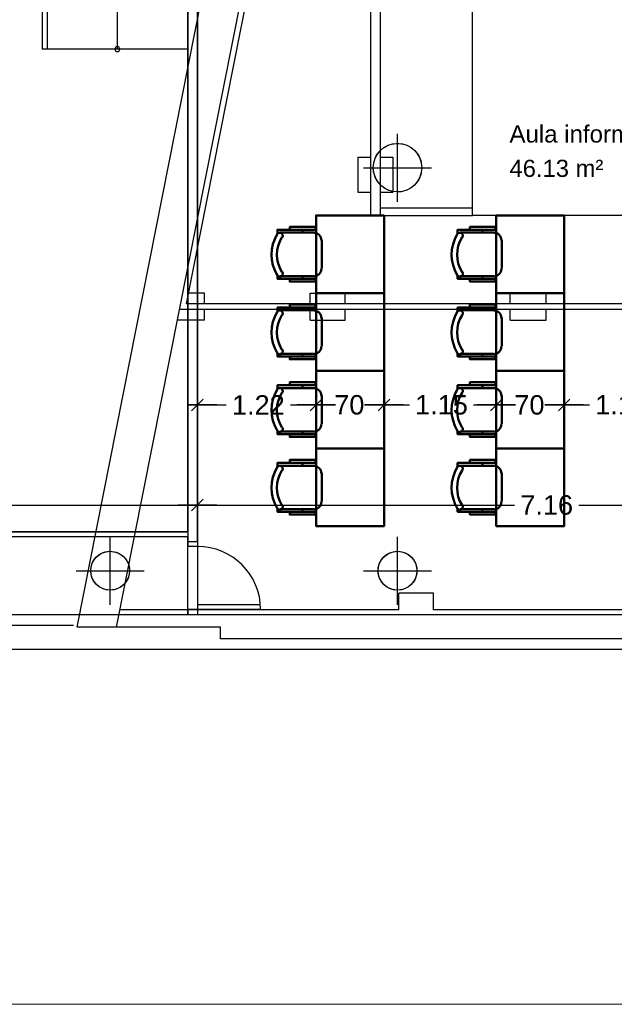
# Model space of a CAD drawing. Header units: metres. Extents: x -1 to 436, y -6 to 57.
# Tile 5 of 33: x 397 to 403, y 9 to 19. Entities that reach past the tile are written whole.
import ezdxf

# ---------------------------------------------------------------- set-up
doc = ezdxf.new("R2010")
doc.units = ezdxf.units.M
doc.header["$PDMODE"] = 65
doc.linetypes.add('CONTINUA', pattern=[0])
for name, color, linetype, lineweight in [('PB COTES', 7, 'CONTINUA', 25), ('PB ESCALES 2D', 7, 'CONTINUA', 25), ('PB LOCALS', 7, 'CONTINUA', 25), ('PB MOBLES', 7, 'CONTINUA', 25), ('PB MURS++', 7, 'CONTINUA', 25), ('PB TEXT', 7, 'CONTINUA', 25), ('PC MURS ACTUAL', 7, 'CONTINUA', 25)]:
    doc.layers.add(name, color=color, linetype=linetype, lineweight=lineweight)
doc.styles.add('ARIAL', font='arial.ttf')
doc.dimstyles.new('DIMSTYLE_4', dxfattribs={"dimtxt": 0.2, "dimasz": 0.2, "dimexe": 0, "dimexo": 1e-06, "dimgap": 0.1, "dimtad": 0, "dimdec": 0, "dimlfac": 100, "dimrnd": 1, "dimzin": 4, "dimdsep": 46, "dimtxsty": 'ARIAL', "dimblk1": 'ALL_ML_STRICH', "dimblk2": 'ALL_ML_STRICH', "dimsah": 1, "dimcen": 0, "dimse1": 1, "dimse2": 1, "dimclrd": 2, "dimclre": 2, "dimclrt": 2, "dimadec": 0, "dimazin": 0, "dimtfac": 1, "dimtdec": 0, "dimtix": 1, "dimtmove": 2, "dimatfit": 3, "dimfxl": 0, "dimtzin": 0, "dimlwd": 0, "dimlwe": 35, "dimarcsym": 0})
doc.dimstyles.new('DIMSTYLE_5', dxfattribs={"dimtxt": 0.2, "dimasz": 0.2, "dimexe": 0, "dimexo": 1e-06, "dimgap": 0.1, "dimtad": 0, "dimrnd": 0.01, "dimzin": 4, "dimdsep": 46, "dimtxsty": 'ARIAL', "dimblk1": 'ALL_ML_STRICH', "dimblk2": 'ALL_ML_STRICH', "dimsah": 1, "dimcen": 0, "dimse1": 1, "dimse2": 1, "dimclrd": 2, "dimclre": 2, "dimclrt": 2, "dimadec": 0, "dimazin": 0, "dimtfac": 1, "dimtdec": 0, "dimtix": 1, "dimtmove": 2, "dimatfit": 3, "dimfxl": 0, "dimtzin": 0, "dimlwd": 0, "dimlwe": 35, "dimarcsym": 0})

# ---------------------------------------------------------------- blocks, each defined once
blk = doc.blocks.new('OBJETO_COMPLEJO_2')
at = {"layer": 'PB MOBLES', "color": 202, "linetype": 'CONTINUA', "lineweight": 50, "transparency": 33554687}
for p, q in [((400.008, 17.161), (400.008, 17.132)), ((399.776, 17.132), (400.127, 17.132)), ((400.207, 17.055), (400.207, 16.763)), ((400.127, 16.683), (399.776, 16.683)), ((400.008, 16.658), (400.008, 16.683))]:
    blk.add_line(p, q, dxfattribs=at)
blk.add_lwpolyline([(400.848, 17.31), (400.848, 16.51), (400.148, 16.51), (400.148, 17.31), (400.848, 17.31)], close=True, dxfattribs=at)
for points in [[(399.877, 17.161), (399.877, 17.191), (400.14, 17.191), (400.14, 17.161), (399.75, 17.161), (399.75, 17.119)], [(399.799, 17.082), (399.802, 17.088), (399.804, 17.094), (399.804, 17.1), (399.803, 17.106), (399.801, 17.112), (399.799, 17.117), (399.795, 17.122), (399.79, 17.126), (399.784, 17.129), (399.778, 17.131), (399.772, 17.131), (399.766, 17.13), (399.76, 17.129), (399.755, 17.126), (399.75, 17.122), (399.746, 17.117)], [(400.202, 17.053), (400.2, 17.069), (400.196, 17.083), (400.189, 17.097), (400.179, 17.108), (400.167, 17.118), (400.154, 17.125), (400.139, 17.129), (400.124, 17.131)], [(400.124, 16.682), (400.139, 16.684), (400.154, 16.688), (400.167, 16.696), (400.179, 16.705), (400.189, 16.717), (400.196, 16.73), (400.2, 16.745), (400.202, 16.761)], [(399.746, 16.692), (399.75, 16.687), (399.755, 16.683), (399.76, 16.68), (399.766, 16.679), (399.772, 16.678), (399.778, 16.679), (399.784, 16.68), (399.79, 16.683), (399.795, 16.687), (399.799, 16.692), (399.801, 16.697), (399.803, 16.703), (399.804, 16.709), (399.804, 16.715), (399.802, 16.721), (399.799, 16.727)], [(399.877, 16.658), (399.877, 16.628), (400.14, 16.628), (400.14, 16.658), (399.75, 16.658), (399.75, 16.696)]]:
    blk.add_lwpolyline(points, dxfattribs=at)
for centre, radius, start, end in [((400.106, 16.905), 0.417, 149.5738, 210.4458), ((400.085, 16.905), 0.34, 148.2581, 211.7649)]:
    blk.add_arc(centre, radius, start, end, dxfattribs=at)
blk = doc.blocks.new('OBJETO_COMPLEJO_3')
at = {"layer": 'PB MOBLES', "color": 202, "linetype": 'CONTINUA', "lineweight": 50, "transparency": 33554687}
for p, q in [((399.776, 16.332), (400.127, 16.332)), ((400.008, 16.361), (400.008, 16.332)), ((400.207, 16.255), (400.207, 15.963)), ((400.127, 15.883), (399.776, 15.883)), ((400.008, 15.858), (400.008, 15.883))]:
    blk.add_line(p, q, dxfattribs=at)
blk.add_lwpolyline([(400.848, 16.51), (400.848, 15.71), (400.148, 15.71), (400.148, 16.51), (400.848, 16.51)], close=True, dxfattribs=at)
for points in [[(399.799, 16.282), (399.802, 16.288), (399.804, 16.294), (399.804, 16.3), (399.803, 16.306), (399.801, 16.312), (399.799, 16.317), (399.795, 16.322), (399.79, 16.326), (399.784, 16.329), (399.778, 16.331), (399.772, 16.331), (399.766, 16.33), (399.76, 16.329), (399.755, 16.326), (399.75, 16.322), (399.746, 16.317)], [(399.877, 16.361), (399.877, 16.391), (400.14, 16.391), (400.14, 16.361), (399.75, 16.361), (399.75, 16.319)], [(400.202, 16.253), (400.2, 16.269), (400.196, 16.283), (400.189, 16.297), (400.179, 16.308), (400.167, 16.318), (400.154, 16.325), (400.139, 16.329), (400.124, 16.331)], [(399.746, 15.892), (399.75, 15.887), (399.755, 15.883), (399.76, 15.88), (399.766, 15.879), (399.772, 15.878), (399.778, 15.879), (399.784, 15.88), (399.79, 15.883), (399.795, 15.887), (399.799, 15.892), (399.801, 15.897), (399.803, 15.903), (399.804, 15.909), (399.804, 15.915), (399.802, 15.921), (399.799, 15.927)], [(400.124, 15.882), (400.139, 15.884), (400.154, 15.888), (400.167, 15.896), (400.179, 15.905), (400.189, 15.917), (400.196, 15.93), (400.2, 15.945), (400.202, 15.961)], [(399.877, 15.858), (399.877, 15.828), (400.14, 15.828), (400.14, 15.858), (399.75, 15.858), (399.75, 15.896)]]:
    blk.add_lwpolyline(points, dxfattribs=at)
for centre, radius, start, end in [((400.106, 16.105), 0.417, 149.5738, 210.4458), ((400.085, 16.105), 0.34, 148.2581, 211.7649)]:
    blk.add_arc(centre, radius, start, end, dxfattribs=at)
blk = doc.blocks.new('OBJETO_COMPLEJO_4')
at = {"layer": 'PB MOBLES', "color": 202, "linetype": 'CONTINUA', "lineweight": 50, "transparency": 33554687}
for p, q in [((399.776, 15.532), (400.127, 15.532)), ((400.008, 15.561), (400.008, 15.532)), ((400.207, 15.455), (400.207, 15.163)), ((400.127, 15.083), (399.776, 15.083)), ((400.008, 15.058), (400.008, 15.083))]:
    blk.add_line(p, q, dxfattribs=at)
blk.add_lwpolyline([(400.848, 15.71), (400.848, 14.91), (400.148, 14.91), (400.148, 15.71), (400.848, 15.71)], close=True, dxfattribs=at)
for points in [[(399.799, 15.482), (399.802, 15.488), (399.804, 15.494), (399.804, 15.5), (399.803, 15.506), (399.801, 15.512), (399.799, 15.517), (399.795, 15.522), (399.79, 15.526), (399.784, 15.529), (399.778, 15.531), (399.772, 15.531), (399.766, 15.53), (399.76, 15.529), (399.755, 15.526), (399.75, 15.522), (399.746, 15.517)], [(399.877, 15.561), (399.877, 15.591), (400.14, 15.591), (400.14, 15.561), (399.75, 15.561), (399.75, 15.519)], [(400.202, 15.453), (400.2, 15.469), (400.196, 15.483), (400.189, 15.497), (400.179, 15.508), (400.167, 15.518), (400.154, 15.525), (400.139, 15.529), (400.124, 15.531)], [(399.746, 15.092), (399.75, 15.087), (399.755, 15.083), (399.76, 15.08), (399.766, 15.079), (399.772, 15.078), (399.778, 15.079), (399.784, 15.08), (399.79, 15.083), (399.795, 15.087), (399.799, 15.092), (399.801, 15.097), (399.803, 15.103), (399.804, 15.109), (399.804, 15.115), (399.802, 15.121), (399.799, 15.127)], [(400.124, 15.082), (400.139, 15.084), (400.154, 15.088), (400.167, 15.096), (400.179, 15.105), (400.189, 15.117), (400.196, 15.13), (400.2, 15.145), (400.202, 15.161)], [(399.877, 15.058), (399.877, 15.028), (400.14, 15.028), (400.14, 15.058), (399.75, 15.058), (399.75, 15.096)]]:
    blk.add_lwpolyline(points, dxfattribs=at)
for centre, radius, start, end in [((400.106, 15.305), 0.417, 149.5738, 210.4458), ((400.085, 15.305), 0.34, 148.2581, 211.7649)]:
    blk.add_arc(centre, radius, start, end, dxfattribs=at)
blk = doc.blocks.new('OBJETO_COMPLEJO_5')
at = {"layer": 'PB MOBLES', "color": 202, "linetype": 'CONTINUA', "lineweight": 50, "transparency": 33554687}
for p, q in [((399.776, 14.732), (400.127, 14.732)), ((400.008, 14.761), (400.008, 14.732)), ((400.207, 14.655), (400.207, 14.363)), ((400.127, 14.283), (399.776, 14.283)), ((400.008, 14.258), (400.008, 14.283))]:
    blk.add_line(p, q, dxfattribs=at)
blk.add_lwpolyline([(400.848, 14.91), (400.848, 14.11), (400.148, 14.11), (400.148, 14.91), (400.848, 14.91)], close=True, dxfattribs=at)
for points in [[(399.799, 14.682), (399.802, 14.688), (399.804, 14.694), (399.804, 14.7), (399.803, 14.706), (399.801, 14.712), (399.799, 14.717), (399.795, 14.722), (399.79, 14.726), (399.784, 14.729), (399.778, 14.731), (399.772, 14.731), (399.766, 14.73), (399.76, 14.729), (399.755, 14.726), (399.75, 14.722), (399.746, 14.717)], [(399.877, 14.761), (399.877, 14.791), (400.14, 14.791), (400.14, 14.761), (399.75, 14.761), (399.75, 14.719)], [(400.202, 14.653), (400.2, 14.669), (400.196, 14.683), (400.189, 14.697), (400.179, 14.708), (400.167, 14.718), (400.154, 14.725), (400.139, 14.729), (400.124, 14.731)], [(399.746, 14.292), (399.75, 14.287), (399.755, 14.283), (399.76, 14.28), (399.766, 14.279), (399.772, 14.278), (399.778, 14.279), (399.784, 14.28), (399.79, 14.283), (399.795, 14.287), (399.799, 14.292), (399.801, 14.297), (399.803, 14.303), (399.804, 14.309), (399.804, 14.315), (399.802, 14.321), (399.799, 14.327)], [(400.124, 14.282), (400.139, 14.284), (400.154, 14.288), (400.167, 14.296), (400.179, 14.305), (400.189, 14.317), (400.196, 14.33), (400.2, 14.345), (400.202, 14.361)], [(399.877, 14.258), (399.877, 14.228), (400.14, 14.228), (400.14, 14.258), (399.75, 14.258), (399.75, 14.296)]]:
    blk.add_lwpolyline(points, dxfattribs=at)
for centre, radius, start, end in [((400.106, 14.505), 0.417, 149.5738, 210.4458), ((400.085, 14.505), 0.34, 148.2581, 211.7649)]:
    blk.add_arc(centre, radius, start, end, dxfattribs=at)
blk = doc.blocks.new('OBJETO_COMPLEJO_10')
at = {"layer": 'PB MOBLES', "color": 202, "linetype": 'CONTINUA', "lineweight": 50, "transparency": 33554687}
for p, q in [((401.863, 17.161), (401.863, 17.132)), ((401.631, 17.132), (401.982, 17.132)), ((402.062, 17.055), (402.062, 16.763)), ((401.982, 16.683), (401.631, 16.683)), ((401.863, 16.658), (401.863, 16.683))]:
    blk.add_line(p, q, dxfattribs=at)
blk.add_lwpolyline([(402.703, 17.31), (402.703, 16.51), (402.003, 16.51), (402.003, 17.31), (402.703, 17.31)], close=True, dxfattribs=at)
for points in [[(401.732, 17.161), (401.732, 17.191), (401.995, 17.191), (401.995, 17.161), (401.605, 17.161), (401.605, 17.119)], [(401.654, 17.082), (401.657, 17.088), (401.659, 17.094), (401.659, 17.1), (401.658, 17.106), (401.656, 17.112), (401.654, 17.117), (401.65, 17.122), (401.645, 17.126), (401.639, 17.129), (401.633, 17.131), (401.627, 17.131), (401.621, 17.13), (401.615, 17.129), (401.61, 17.126), (401.605, 17.122), (401.601, 17.117)], [(402.057, 17.053), (402.055, 17.069), (402.051, 17.083), (402.044, 17.097), (402.034, 17.108), (402.022, 17.118), (402.009, 17.125), (401.994, 17.129), (401.979, 17.131)], [(401.979, 16.682), (401.994, 16.684), (402.009, 16.688), (402.022, 16.696), (402.034, 16.705), (402.044, 16.717), (402.051, 16.73), (402.055, 16.745), (402.057, 16.761)], [(401.601, 16.692), (401.605, 16.687), (401.61, 16.683), (401.615, 16.68), (401.621, 16.679), (401.627, 16.678), (401.633, 16.679), (401.639, 16.68), (401.645, 16.683), (401.65, 16.687), (401.654, 16.692), (401.656, 16.697), (401.658, 16.703), (401.659, 16.709), (401.659, 16.715), (401.657, 16.721), (401.654, 16.727)], [(401.732, 16.658), (401.732, 16.628), (401.995, 16.628), (401.995, 16.658), (401.605, 16.658), (401.605, 16.696)]]:
    blk.add_lwpolyline(points, dxfattribs=at)
for centre, radius, start, end in [((401.961, 16.905), 0.417, 149.5738, 210.4458), ((401.94, 16.905), 0.34, 148.2581, 211.7649)]:
    blk.add_arc(centre, radius, start, end, dxfattribs=at)
blk = doc.blocks.new('OBJETO_COMPLEJO_11')
at = {"layer": 'PB MOBLES', "color": 202, "linetype": 'CONTINUA', "lineweight": 50, "transparency": 33554687}
for p, q in [((401.631, 16.332), (401.982, 16.332)), ((401.863, 16.361), (401.863, 16.332)), ((402.062, 16.255), (402.062, 15.963)), ((401.982, 15.883), (401.631, 15.883)), ((401.863, 15.858), (401.863, 15.883))]:
    blk.add_line(p, q, dxfattribs=at)
blk.add_lwpolyline([(402.703, 16.51), (402.703, 15.71), (402.003, 15.71), (402.003, 16.51), (402.703, 16.51)], close=True, dxfattribs=at)
for points in [[(401.654, 16.282), (401.657, 16.288), (401.659, 16.294), (401.659, 16.3), (401.658, 16.306), (401.656, 16.312), (401.654, 16.317), (401.65, 16.322), (401.645, 16.326), (401.639, 16.329), (401.633, 16.331), (401.627, 16.331), (401.621, 16.33), (401.615, 16.329), (401.61, 16.326), (401.605, 16.322), (401.601, 16.317)], [(401.732, 16.361), (401.732, 16.391), (401.995, 16.391), (401.995, 16.361), (401.605, 16.361), (401.605, 16.319)], [(402.057, 16.253), (402.055, 16.269), (402.051, 16.283), (402.044, 16.297), (402.034, 16.308), (402.022, 16.318), (402.009, 16.325), (401.994, 16.329), (401.979, 16.331)], [(401.601, 15.892), (401.605, 15.887), (401.61, 15.883), (401.615, 15.88), (401.621, 15.879), (401.627, 15.878), (401.633, 15.879), (401.639, 15.88), (401.645, 15.883), (401.65, 15.887), (401.654, 15.892), (401.656, 15.897), (401.658, 15.903), (401.659, 15.909), (401.659, 15.915), (401.657, 15.921), (401.654, 15.927)], [(401.979, 15.882), (401.994, 15.884), (402.009, 15.888), (402.022, 15.896), (402.034, 15.905), (402.044, 15.917), (402.051, 15.93), (402.055, 15.945), (402.057, 15.961)], [(401.732, 15.858), (401.732, 15.828), (401.995, 15.828), (401.995, 15.858), (401.605, 15.858), (401.605, 15.896)]]:
    blk.add_lwpolyline(points, dxfattribs=at)
for centre, radius, start, end in [((401.961, 16.105), 0.417, 149.5738, 210.4458), ((401.94, 16.105), 0.34, 148.2581, 211.7649)]:
    blk.add_arc(centre, radius, start, end, dxfattribs=at)
blk = doc.blocks.new('OBJETO_COMPLEJO_12')
at = {"layer": 'PB MOBLES', "color": 202, "linetype": 'CONTINUA', "lineweight": 50, "transparency": 33554687}
for p, q in [((401.631, 15.532), (401.982, 15.532)), ((401.863, 15.561), (401.863, 15.532)), ((402.062, 15.455), (402.062, 15.163)), ((401.982, 15.083), (401.631, 15.083)), ((401.863, 15.058), (401.863, 15.083))]:
    blk.add_line(p, q, dxfattribs=at)
blk.add_lwpolyline([(402.703, 15.71), (402.703, 14.91), (402.003, 14.91), (402.003, 15.71), (402.703, 15.71)], close=True, dxfattribs=at)
for points in [[(401.654, 15.482), (401.657, 15.488), (401.659, 15.494), (401.659, 15.5), (401.658, 15.506), (401.656, 15.512), (401.654, 15.517), (401.65, 15.522), (401.645, 15.526), (401.639, 15.529), (401.633, 15.531), (401.627, 15.531), (401.621, 15.53), (401.615, 15.529), (401.61, 15.526), (401.605, 15.522), (401.601, 15.517)], [(401.732, 15.561), (401.732, 15.591), (401.995, 15.591), (401.995, 15.561), (401.605, 15.561), (401.605, 15.519)], [(402.057, 15.453), (402.055, 15.469), (402.051, 15.483), (402.044, 15.497), (402.034, 15.508), (402.022, 15.518), (402.009, 15.525), (401.994, 15.529), (401.979, 15.531)], [(401.601, 15.092), (401.605, 15.087), (401.61, 15.083), (401.615, 15.08), (401.621, 15.079), (401.627, 15.078), (401.633, 15.079), (401.639, 15.08), (401.645, 15.083), (401.65, 15.087), (401.654, 15.092), (401.656, 15.097), (401.658, 15.103), (401.659, 15.109), (401.659, 15.115), (401.657, 15.121), (401.654, 15.127)], [(401.979, 15.082), (401.994, 15.084), (402.009, 15.088), (402.022, 15.096), (402.034, 15.105), (402.044, 15.117), (402.051, 15.13), (402.055, 15.145), (402.057, 15.161)], [(401.732, 15.058), (401.732, 15.028), (401.995, 15.028), (401.995, 15.058), (401.605, 15.058), (401.605, 15.096)]]:
    blk.add_lwpolyline(points, dxfattribs=at)
for centre, radius, start, end in [((401.961, 15.305), 0.417, 149.5738, 210.4458), ((401.94, 15.305), 0.34, 148.2581, 211.7649)]:
    blk.add_arc(centre, radius, start, end, dxfattribs=at)
blk = doc.blocks.new('OBJETO_COMPLEJO_13')
at = {"layer": 'PB MOBLES', "color": 202, "linetype": 'CONTINUA', "lineweight": 50, "transparency": 33554687}
for p, q in [((401.631, 14.732), (401.982, 14.732)), ((401.863, 14.761), (401.863, 14.732)), ((402.062, 14.655), (402.062, 14.363)), ((401.982, 14.283), (401.631, 14.283)), ((401.863, 14.258), (401.863, 14.283))]:
    blk.add_line(p, q, dxfattribs=at)
blk.add_lwpolyline([(402.703, 14.91), (402.703, 14.11), (402.003, 14.11), (402.003, 14.91), (402.703, 14.91)], close=True, dxfattribs=at)
for points in [[(401.654, 14.682), (401.657, 14.688), (401.659, 14.694), (401.659, 14.7), (401.658, 14.706), (401.656, 14.712), (401.654, 14.717), (401.65, 14.722), (401.645, 14.726), (401.639, 14.729), (401.633, 14.731), (401.627, 14.731), (401.621, 14.73), (401.615, 14.729), (401.61, 14.726), (401.605, 14.722), (401.601, 14.717)], [(401.732, 14.761), (401.732, 14.791), (401.995, 14.791), (401.995, 14.761), (401.605, 14.761), (401.605, 14.719)], [(402.057, 14.653), (402.055, 14.669), (402.051, 14.683), (402.044, 14.697), (402.034, 14.708), (402.022, 14.718), (402.009, 14.725), (401.994, 14.729), (401.979, 14.731)], [(401.601, 14.292), (401.605, 14.287), (401.61, 14.283), (401.615, 14.28), (401.621, 14.279), (401.627, 14.278), (401.633, 14.279), (401.639, 14.28), (401.645, 14.283), (401.65, 14.287), (401.654, 14.292), (401.656, 14.297), (401.658, 14.303), (401.659, 14.309), (401.659, 14.315), (401.657, 14.321), (401.654, 14.327)], [(401.979, 14.282), (401.994, 14.284), (402.009, 14.288), (402.022, 14.296), (402.034, 14.305), (402.044, 14.317), (402.051, 14.33), (402.055, 14.345), (402.057, 14.361)], [(401.732, 14.258), (401.732, 14.228), (401.995, 14.228), (401.995, 14.258), (401.605, 14.258), (401.605, 14.296)]]:
    blk.add_lwpolyline(points, dxfattribs=at)
for centre, radius, start, end in [((401.961, 14.505), 0.417, 149.5738, 210.4458), ((401.94, 14.505), 0.34, 148.2581, 211.7649)]:
    blk.add_arc(centre, radius, start, end, dxfattribs=at)
blk = doc.blocks.new('OBJETO_COMPLEJO_23')
at = {"layer": 'PB TEXT', "color": 7, "linetype": 'CONTINUA', "lineweight": 25, "transparency": 33554687}
for start, end in [(90, 270), (270, 90)]:
    blk.add_arc((398.101, 19.021), 0.025, start, end, dxfattribs=at)
blk = doc.blocks.new('ALL_ML_STRICH')
at = {"color": 0, "linetype": 'ByBlock', "lineweight": -2}
for p, q in [((-1, 0), (0.5, 0)), ((-0.3, -0.3), (0.3, 0.3)), ((0, -0.5), (0, 0.5))]:
    blk.add_line(p, q, dxfattribs=at)
blk = doc.blocks.new('*D139')
at = {"layer": 'DEFPOINTS', "color": 2, "linetype": 'CONTINUA', "lineweight": 35, "transparency": 33554687}
for p in [(391.7, 14.827), (391.7, 14.327), (398.926, 13.201)]:
    blk.add_point(p, dxfattribs=at)
at = {"layer": 'PB COTES', "color": 2, "linetype": 'CONTINUA', "lineweight": -2, "transparency": 33554687}
for p, q in [((391.7, 14.327), (394.998, 14.327)), ((395.658, 14.327), (398.926, 14.327))]:
    blk.add_line(p, q, dxfattribs=at)
at = {"layer": 'PB COTES', "color": 2, "linetype": 'CONTINUA', "lineweight": 35, "transparency": 33554687, "xscale": 0.2, "yscale": 0.2, "zscale": 0.2, "rotation": 180}
blk.add_blockref('ALL_ML_STRICH', (391.7, 14.327), dxfattribs=at)
at = {"layer": 'PB COTES', "color": 2, "linetype": 'CONTINUA', "lineweight": 35, "transparency": 33554687, "xscale": 0.2, "yscale": 0.2, "zscale": 0.2}
blk.add_blockref('ALL_ML_STRICH', (398.926, 14.327), dxfattribs=at)
at = {"layer": 'PB COTES', "color": 2, "linetype": 'CONTINUA', "lineweight": 35, "transparency": 33554687, "insert": (395.328, 14.327), "char_height": 0.2, "width": 0.8, "attachment_point": 5, "style": 'ARIAL'}
blk.add_mtext('\\A1;{\\A1;{7.23\\H0.132000;\\S^ ;}}', dxfattribs=at)
blk = doc.blocks.new('*D140')
at = {"layer": 'DEFPOINTS', "color": 2, "linetype": 'CONTINUA', "lineweight": 35, "transparency": 33554687}
for p in [(398.926, 14.327), (398.926, 13.201), (406.091, 13.201)]:
    blk.add_point(p, dxfattribs=at)
at = {"layer": 'PB COTES', "color": 2, "linetype": 'CONTINUA', "lineweight": -2, "transparency": 33554687}
for p, q in [((398.926, 14.327), (402.193, 14.327)), ((402.853, 14.327), (406.091, 14.327))]:
    blk.add_line(p, q, dxfattribs=at)
at = {"layer": 'PB COTES', "color": 2, "linetype": 'CONTINUA', "lineweight": 35, "transparency": 33554687, "xscale": 0.2, "yscale": 0.2, "zscale": 0.2, "rotation": 180}
blk.add_blockref('ALL_ML_STRICH', (398.926, 14.327), dxfattribs=at)
at = {"layer": 'PB COTES', "color": 2, "linetype": 'CONTINUA', "lineweight": 35, "transparency": 33554687, "xscale": 0.2, "yscale": 0.2, "zscale": 0.2}
blk.add_blockref('ALL_ML_STRICH', (406.091, 14.327), dxfattribs=at)
at = {"layer": 'PB COTES', "color": 2, "linetype": 'CONTINUA', "lineweight": 35, "transparency": 33554687, "insert": (402.523, 14.327), "char_height": 0.2, "width": 0.8, "attachment_point": 5, "style": 'ARIAL'}
blk.add_mtext('\\A1;{\\A1;{7.16\\H0.132000;\\S^ ;}}', dxfattribs=at)
blk = doc.blocks.new('*D163')
at = {"layer": 'DEFPOINTS', "color": 2, "linetype": 'CONTINUA', "lineweight": 35, "transparency": 33554687}
for p in [(398.926, 15.358), (398.926, 15.281), (400.148, 15.14)]:
    blk.add_point(p, dxfattribs=at)
at = {"layer": 'PB COTES', "color": 2, "linetype": 'CONTINUA', "lineweight": -2, "transparency": 33554687}
for p, q in [((398.926, 15.358), (399.223, 15.358)), ((399.883, 15.358), (400.148, 15.358))]:
    blk.add_line(p, q, dxfattribs=at)
at = {"layer": 'PB COTES', "color": 2, "linetype": 'CONTINUA', "lineweight": 35, "transparency": 33554687, "xscale": 0.2, "yscale": 0.2, "zscale": 0.2, "rotation": 180}
blk.add_blockref('ALL_ML_STRICH', (398.926, 15.358), dxfattribs=at)
at = {"layer": 'PB COTES', "color": 2, "linetype": 'CONTINUA', "lineweight": 35, "transparency": 33554687, "xscale": 0.2, "yscale": 0.2, "zscale": 0.2}
blk.add_blockref('ALL_ML_STRICH', (400.148, 15.358), dxfattribs=at)
at = {"layer": 'PB COTES', "color": 2, "linetype": 'CONTINUA', "lineweight": 35, "transparency": 33554687, "insert": (399.553, 15.358), "char_height": 0.2, "width": 0.8, "attachment_point": 5, "style": 'ARIAL'}
blk.add_mtext('\\A1;{\\A1;{1.22\\H0.132000;\\S^ ;}}', dxfattribs=at)
blk = doc.blocks.new('*D164')
at = {"layer": 'DEFPOINTS', "color": 2, "linetype": 'CONTINUA', "lineweight": 35, "transparency": 33554687}
for p in [(400.148, 15.358), (400.848, 15.302), (400.148, 15.14)]:
    blk.add_point(p, dxfattribs=at)
at = {"layer": 'PB COTES', "color": 2, "linetype": 'CONTINUA', "lineweight": -2, "transparency": 33554687}
for p, q in [((400.148, 15.358), (400.3, 15.358)), ((400.68, 15.358), (400.848, 15.358))]:
    blk.add_line(p, q, dxfattribs=at)
at = {"layer": 'PB COTES', "color": 2, "linetype": 'CONTINUA', "lineweight": 35, "transparency": 33554687, "xscale": 0.2, "yscale": 0.2, "zscale": 0.2, "rotation": 180}
blk.add_blockref('ALL_ML_STRICH', (400.148, 15.358), dxfattribs=at)
at = {"layer": 'PB COTES', "color": 2, "linetype": 'CONTINUA', "lineweight": 35, "transparency": 33554687, "xscale": 0.2, "yscale": 0.2, "zscale": 0.2}
blk.add_blockref('ALL_ML_STRICH', (400.848, 15.358), dxfattribs=at)
at = {"layer": 'PB COTES', "color": 2, "linetype": 'CONTINUA', "lineweight": 35, "transparency": 33554687, "insert": (400.49, 15.358), "char_height": 0.2, "width": 0.4, "attachment_point": 5, "style": 'ARIAL'}
blk.add_mtext('\\A1;{70}', dxfattribs=at)
blk = doc.blocks.new('*D165')
at = {"layer": 'DEFPOINTS', "color": 2, "linetype": 'CONTINUA', "lineweight": 35, "transparency": 33554687}
for p in [(400.848, 15.358), (400.848, 15.302), (402.003, 15.14)]:
    blk.add_point(p, dxfattribs=at)
at = {"layer": 'PB COTES', "color": 2, "linetype": 'CONTINUA', "lineweight": -2, "transparency": 33554687}
for p, q in [((400.848, 15.358), (401.109, 15.358)), ((401.769, 15.358), (402.003, 15.358))]:
    blk.add_line(p, q, dxfattribs=at)
at = {"layer": 'PB COTES', "color": 2, "linetype": 'CONTINUA', "lineweight": 35, "transparency": 33554687, "xscale": 0.2, "yscale": 0.2, "zscale": 0.2, "rotation": 180}
blk.add_blockref('ALL_ML_STRICH', (400.848, 15.358), dxfattribs=at)
at = {"layer": 'PB COTES', "color": 2, "linetype": 'CONTINUA', "lineweight": 35, "transparency": 33554687, "xscale": 0.2, "yscale": 0.2, "zscale": 0.2}
blk.add_blockref('ALL_ML_STRICH', (402.003, 15.358), dxfattribs=at)
at = {"layer": 'PB COTES', "color": 2, "linetype": 'CONTINUA', "lineweight": 35, "transparency": 33554687, "insert": (401.439, 15.358), "char_height": 0.2, "width": 0.8, "attachment_point": 5, "style": 'ARIAL'}
blk.add_mtext('\\A1;{\\A1;{1.15\\H0.132000;\\S^ ;}}', dxfattribs=at)
blk = doc.blocks.new('*D166')
at = {"layer": 'DEFPOINTS', "color": 2, "linetype": 'CONTINUA', "lineweight": 35, "transparency": 33554687}
for p in [(402.003, 15.358), (402.003, 15.14), (402.703, 15.14)]:
    blk.add_point(p, dxfattribs=at)
at = {"layer": 'PB COTES', "color": 2, "linetype": 'CONTINUA', "lineweight": -2, "transparency": 33554687}
for p, q in [((402.003, 15.358), (402.155, 15.358)), ((402.535, 15.358), (402.703, 15.358))]:
    blk.add_line(p, q, dxfattribs=at)
at = {"layer": 'PB COTES', "color": 2, "linetype": 'CONTINUA', "lineweight": 35, "transparency": 33554687, "xscale": 0.2, "yscale": 0.2, "zscale": 0.2, "rotation": 180}
blk.add_blockref('ALL_ML_STRICH', (402.003, 15.358), dxfattribs=at)
at = {"layer": 'PB COTES', "color": 2, "linetype": 'CONTINUA', "lineweight": 35, "transparency": 33554687, "xscale": 0.2, "yscale": 0.2, "zscale": 0.2}
blk.add_blockref('ALL_ML_STRICH', (402.703, 15.358), dxfattribs=at)
at = {"layer": 'PB COTES', "color": 2, "linetype": 'CONTINUA', "lineweight": 35, "transparency": 33554687, "insert": (402.345, 15.357), "char_height": 0.2, "width": 0.4, "attachment_point": 5, "style": 'ARIAL'}
blk.add_mtext('\\A1;{70}', dxfattribs=at)
blk = doc.blocks.new('*D167')
at = {"layer": 'DEFPOINTS', "color": 2, "linetype": 'CONTINUA', "lineweight": 35, "transparency": 33554687}
for p in [(402.703, 15.358), (402.703, 15.14), (403.858, 15.14)]:
    blk.add_point(p, dxfattribs=at)
at = {"layer": 'PB COTES', "color": 2, "linetype": 'CONTINUA', "lineweight": -2, "transparency": 33554687}
for p, q in [((402.703, 15.358), (402.964, 15.358)), ((403.624, 15.358), (403.858, 15.358))]:
    blk.add_line(p, q, dxfattribs=at)
at = {"layer": 'PB COTES', "color": 2, "linetype": 'CONTINUA', "lineweight": 35, "transparency": 33554687, "xscale": 0.2, "yscale": 0.2, "zscale": 0.2, "rotation": 180}
blk.add_blockref('ALL_ML_STRICH', (402.703, 15.358), dxfattribs=at)
at = {"layer": 'PB COTES', "color": 2, "linetype": 'CONTINUA', "lineweight": 35, "transparency": 33554687, "xscale": 0.2, "yscale": 0.2, "zscale": 0.2}
blk.add_blockref('ALL_ML_STRICH', (403.858, 15.358), dxfattribs=at)
at = {"layer": 'PB COTES', "color": 2, "linetype": 'CONTINUA', "lineweight": 35, "transparency": 33554687, "insert": (403.294, 15.358), "char_height": 0.2, "width": 0.8, "attachment_point": 5, "style": 'ARIAL'}
blk.add_mtext('\\A1;{\\A1;{1.15\\H0.132000;\\S^ ;}}', dxfattribs=at)

msp = doc.modelspace()

# ---------------------------------------------------------------- linework, layer by layer
at = {"layer": 'PB ESCALES 2D', "color": 7, "linetype": 'CONTINUA', "lineweight": 25, "transparency": 33554687}
for p, q in [((397.32645, 22.02078), (397.32645, 19.02078)), ((397.37645, 21.97078), (397.37645, 19.02078)), ((398.10145, 19.02078), (398.10145, 20.83785)), ((398.82645, 19.02078), (397.32645, 19.02078))]:
    msp.add_line(p, q, dxfattribs=at)
at = {"layer": 'PB LOCALS', "color": 7, "linetype": 'CONTINUA', "lineweight": 25, "transparency": 33554687}
for p, q in [((398.82645, 14.05078), (398.82645, 26.95078)), ((398.92645, 20.24523), (398.92645, 13.20078)), ((400.92379, 18.0428), (400.94859, 18.0479)), ((400.94859, 18.0479), (400.97379, 18.05046)), ((400.97379, 18.05046), (400.99911, 18.05046)), ((400.99911, 18.05046), (401.02431, 18.0479)), ((401.02431, 18.0479), (401.04911, 18.0428)), ((400.78126, 17.9436), (400.79676, 17.96362)), ((400.79676, 17.96362), (400.81421, 17.98198)), ((400.81421, 17.98198), (400.83342, 17.99847)), ((400.83342, 17.99847), (400.85421, 18.01294)), ((400.85421, 18.01294), (400.87635, 18.02523)), ((400.87635, 18.02523), (400.89962, 18.03522)), ((400.89962, 18.03522), (400.92379, 18.0428)), ((401.04911, 18.0428), (401.07328, 18.03522)), ((401.07328, 18.03522), (401.09655, 18.02523)), ((401.09655, 18.02523), (401.11869, 18.01294)), ((401.11869, 18.01294), (401.13948, 17.99847)), ((401.13948, 17.99847), (401.15869, 17.98198)), ((401.15869, 17.98198), (401.17614, 17.96362)), ((401.17614, 17.96362), (401.19164, 17.9436)), ((400.73773, 17.82607), (400.74157, 17.8511)), ((400.74157, 17.8511), (400.74791, 17.87562)), ((400.74791, 17.87562), (400.75671, 17.89937)), ((400.75671, 17.89937), (400.76786, 17.9221)), ((400.76786, 17.9221), (400.78126, 17.9436)), ((401.19164, 17.9436), (401.20504, 17.9221)), ((401.20504, 17.9221), (401.21619, 17.89937)), ((401.21619, 17.89937), (401.22498, 17.87562)), ((401.22498, 17.87562), (401.23133, 17.8511)), ((401.23133, 17.8511), (401.23517, 17.82607)), ((400.73645, 17.80078), (400.73773, 17.82607)), ((400.74025, 17.75737), (400.73645, 17.80078)), ((400.75153, 17.71527), (400.74025, 17.75737)), ((401.23133, 17.75045), (401.22498, 17.72594)), ((401.23517, 17.77549), (401.23133, 17.75045)), ((401.23517, 17.82607), (401.23645, 17.80078)), ((401.23645, 17.80078), (401.23517, 17.77549)), ((400.76994, 17.67578), (400.75153, 17.71527)), ((400.79494, 17.64008), (400.76994, 17.67578)), ((401.19164, 17.65796), (401.17614, 17.63794)), ((401.20504, 17.67945), (401.19164, 17.65796)), ((401.21619, 17.70219), (401.20504, 17.67945)), ((401.22498, 17.72594), (401.21619, 17.70219)), ((400.82575, 17.60927), (400.79494, 17.64008)), ((400.86145, 17.58427), (400.82575, 17.60927)), ((400.90094, 17.56586), (400.86145, 17.58427)), ((400.94304, 17.55458), (400.90094, 17.56586)), ((400.98645, 17.55078), (400.94304, 17.55458)), ((400.99911, 17.5511), (400.98645, 17.5511)), ((400.98645, 17.5511), (400.98645, 17.55078)), ((401.02431, 17.55366), (400.99911, 17.5511)), ((401.04911, 17.55876), (401.02431, 17.55366)), ((401.07328, 17.56634), (401.04911, 17.55876)), ((401.09655, 17.57633), (401.07328, 17.56634)), ((401.11869, 17.58862), (401.09655, 17.57633)), ((401.13948, 17.60309), (401.11869, 17.58862)), ((401.15869, 17.61958), (401.13948, 17.60309)), ((401.17614, 17.63794), (401.15869, 17.61958)), ((391.69645, 14.05078), (398.82645, 14.05078)), ((398.82645, 14.00078), (391.69645, 14.00078)), ((398.82645, 13.20078), (398.82645, 14.00078)), ((397.8791, 13.78601), (397.89548, 13.80193)), ((397.89548, 13.80193), (397.91356, 13.81587)), ((397.91356, 13.81587), (397.93312, 13.82767)), ((397.93312, 13.82767), (397.95389, 13.83715)), ((397.95389, 13.83715), (397.97561, 13.84421)), ((397.97561, 13.84421), (397.99799, 13.84874)), ((397.99799, 13.84874), (398.02074, 13.8507)), ((398.02074, 13.8507), (398.04356, 13.85005)), ((398.04356, 13.85005), (398.06617, 13.8468)), ((398.06617, 13.8468), (398.08825, 13.84099)), ((398.08825, 13.84099), (398.10953, 13.83271)), ((398.10953, 13.83271), (398.12973, 13.82205)), ((398.12973, 13.82205), (398.14858, 13.80916)), ((398.14858, 13.80916), (398.16584, 13.79421)), ((398.16584, 13.79421), (398.18128, 13.77738)), ((400.8353, 13.78175), (400.85548, 13.80193)), ((400.85548, 13.80193), (400.87832, 13.81903)), ((400.87832, 13.81903), (400.90337, 13.83271)), ((400.90337, 13.83271), (400.9301, 13.84268)), ((400.9301, 13.84268), (400.95799, 13.84874)), ((400.95799, 13.84874), (400.98645, 13.85078)), ((400.98645, 13.85078), (401.01491, 13.84874)), ((401.01491, 13.84874), (401.0428, 13.84268)), ((401.0428, 13.84268), (401.06953, 13.83271)), ((401.06953, 13.83271), (401.09458, 13.81903)), ((401.09458, 13.81903), (401.11742, 13.80193)), ((401.11742, 13.80193), (401.1376, 13.78175)), ((397.82938, 13.68488), (397.83455, 13.70713)), ((397.83455, 13.70713), (397.84223, 13.72863)), ((397.84223, 13.72863), (397.8523, 13.74913)), ((397.8523, 13.74913), (397.86465, 13.76834)), ((397.86465, 13.76834), (397.8791, 13.78601)), ((398.18128, 13.77738), (398.1947, 13.75891)), ((398.1947, 13.75891), (398.20593, 13.73902)), ((398.20593, 13.73902), (398.21482, 13.71799)), ((398.21482, 13.71799), (398.22125, 13.69608)), ((398.22125, 13.69608), (398.22515, 13.67358)), ((400.78849, 13.67924), (400.79455, 13.70713)), ((400.79455, 13.70713), (400.80452, 13.73386)), ((400.80452, 13.73386), (400.8182, 13.75891)), ((400.8182, 13.75891), (400.8353, 13.78175)), ((401.1376, 13.78175), (401.1547, 13.75891)), ((401.1547, 13.75891), (401.16838, 13.73386)), ((401.16838, 13.73386), (401.17835, 13.70713)), ((401.17835, 13.70713), (401.18441, 13.67924)), ((397.82678, 13.6622), (397.82938, 13.68488)), ((397.82678, 13.63936), (397.82678, 13.6622)), ((397.82938, 13.61667), (397.82678, 13.63936)), ((397.83455, 13.59443), (397.82938, 13.61667)), ((397.84223, 13.57293), (397.83455, 13.59443)), ((398.21616, 13.58745), (398.20354, 13.55783)), ((398.22386, 13.6187), (398.21616, 13.58745)), ((398.22645, 13.65078), (398.22386, 13.6187)), ((398.22515, 13.67358), (398.22645, 13.65078)), ((400.78645, 13.65078), (400.78849, 13.67924)), ((400.78849, 13.62232), (400.78645, 13.65078)), ((400.79455, 13.59443), (400.78849, 13.62232)), ((400.80452, 13.5677), (400.79455, 13.59443)), ((401.17616, 13.58745), (401.16354, 13.55783)), ((401.18386, 13.6187), (401.17616, 13.58745)), ((401.18645, 13.65078), (401.18386, 13.6187)), ((401.18441, 13.67924), (401.18645, 13.65078)), ((397.8523, 13.55243), (397.84223, 13.57293)), ((397.86465, 13.53322), (397.8523, 13.55243)), ((397.8791, 13.51554), (397.86465, 13.53322)), ((397.89548, 13.49963), (397.8791, 13.51554)), ((397.91356, 13.48568), (397.89548, 13.49963)), ((397.93312, 13.47389), (397.91356, 13.48568)), ((398.14006, 13.48618), (398.11219, 13.47009)), ((398.16499, 13.50654), (398.14006, 13.48618)), ((398.18634, 13.53063), (398.16499, 13.50654)), ((398.20354, 13.55783), (398.18634, 13.53063)), ((400.8182, 13.54265), (400.80452, 13.5677)), ((400.8353, 13.51981), (400.8182, 13.54265)), ((400.85548, 13.49963), (400.8353, 13.51981)), ((400.87832, 13.48253), (400.85548, 13.49963)), ((401.10006, 13.48618), (401.07219, 13.47009)), ((401.12499, 13.50654), (401.10006, 13.48618)), ((401.14634, 13.53063), (401.12499, 13.50654)), ((401.16354, 13.55783), (401.14634, 13.53063)), ((397.95389, 13.46441), (397.93312, 13.47389)), ((397.97561, 13.45735), (397.95389, 13.46441)), ((397.99799, 13.45281), (397.97561, 13.45735)), ((398.02074, 13.45086), (397.99799, 13.45281)), ((398.02645, 13.45102), (398.02074, 13.45086)), ((398.05056, 13.45224), (398.02645, 13.45127)), ((398.02645, 13.45127), (398.02645, 13.45102)), ((398.08209, 13.45868), (398.05056, 13.45224)), ((398.11219, 13.47009), (398.08209, 13.45868)), ((400.90337, 13.46885), (400.87832, 13.48253)), ((400.9301, 13.45888), (400.90337, 13.46885)), ((400.95799, 13.45281), (400.9301, 13.45888)), ((400.98645, 13.45078), (400.95799, 13.45281)), ((401.01056, 13.45224), (400.98645, 13.45127)), ((400.98645, 13.45127), (400.98645, 13.45078)), ((401.04209, 13.45868), (401.01056, 13.45224)), ((401.07219, 13.47009), (401.04209, 13.45868)), ((391.69645, 13.20078), (398.82645, 13.20078)), ((398.92645, 13.20078), (406.08945, 13.20078))]:
    msp.add_line(p, q, dxfattribs=at)
at = {"layer": 'PB MURS++', "color": 7, "linetype": 'CONTINUA', "lineweight": 25, "transparency": 33554687}
for p, q in [((397.32645, 22.02078), (397.32645, 19.02078)), ((397.37645, 21.97078), (397.37645, 19.02078)), ((398.10145, 19.02078), (398.10145, 20.83785)), ((398.82645, 20.51078), (398.82645, 13.95078)), ((398.92645, 13.95078), (398.92645, 20.51078)), ((398.82645, 19.02078), (397.32645, 19.02078)), ((400.98645, 17.45078), (400.98645, 18.15078)), ((400.63645, 17.80078), (401.33645, 17.80078)), ((398.82645, 14.05078), (391.69645, 14.05078)), ((398.82645, 14.00078), (391.69645, 14.00078)), ((398.02645, 13.30078), (398.02645, 14.00078)), ((400.98645, 13.30078), (400.98645, 14.00078)), ((398.82645, 13.95078), (398.82645, 13.90078)), ((398.82645, 13.95078), (398.92645, 13.95078)), ((398.92645, 13.90078), (398.82645, 13.90078)), ((398.92645, 13.95078), (398.92645, 13.90078)), ((397.67645, 13.65078), (398.37645, 13.65078)), ((400.63645, 13.65078), (401.33645, 13.65078)), ((398.92645, 13.30078), (398.92645, 13.20078)), ((399.57452, 13.30078), (398.92645, 13.30078)), ((391.69645, 13.20078), (410.27645, 13.20078)), ((399.57645, 13.25078), (398.82645, 13.25078)), ((398.82645, 13.25078), (398.82645, 13.20078)), ((424.28971, 12.83995), (391.14664, 12.83995))]:
    msp.add_line(p, q, dxfattribs=at)
at = {"layer": 'PB MURS++', "color": 52, "linetype": 'CONTINUA', "lineweight": 13, "transparency": 33554687}
msp.add_lwpolyline([(386.09303, 56.71384), (435.87864, 56.71384), (435.87864, 9.18581), (386.09303, 9.18581), (386.09303, 56.71384)], close=True, dxfattribs=at)
at = {"layer": 'PB MURS++', "color": 7, "linetype": 'CONTINUA', "lineweight": 25, "transparency": 33554687}
for centre, radius in [((400.98645, 17.80078), 0.25), ((398.02645, 13.65078), 0.2), ((400.98645, 13.65078), 0.2)]:
    msp.add_circle(centre, radius, dxfattribs=at)
msp.add_arc((398.92645, 13.25078), 0.65, 0, 90, dxfattribs=at)
at = {"layer": 'PC MURS ACTUAL', "color": 180, "transparency": 33554687}
for p, q in [((397.68538, 13.06959), (400.68411, 28.20859)), ((398.09315, 13.06959), (401.09188, 28.20859)), ((398.81392, 16.39959), (400.54098, 25.11859)), ((400.70836, 24.20909), (400.70836, 17.30909)), ((400.80836, 24.20909), (400.80836, 17.30909)), ((400.57836, 17.90909), (400.57836, 17.54909)), ((400.57836, 17.90909), (400.70836, 17.90909)), ((400.80836, 17.90909), (400.93836, 17.90909)), ((400.93836, 17.90909), (400.93836, 17.54909)), ((400.57836, 17.54909), (400.70836, 17.54909)), ((400.80836, 17.54909), (400.93836, 17.54909)), ((400.80836, 17.38909), (401.75836, 17.38909)), ((400.70836, 17.30909), (401.75836, 17.30909)), ((398.99836, 16.50959), (398.83571, 16.50959)), ((398.99836, 16.39959), (398.99836, 16.50959)), ((400.08836, 16.39959), (400.08836, 16.50959)), ((400.08836, 16.50959), (400.44836, 16.50959)), ((400.44836, 16.39959), (400.44836, 16.50959)), ((402.14836, 16.39959), (402.14836, 16.50959)), ((402.14836, 16.50959), (402.51836, 16.50959)), ((402.51836, 16.39959), (402.51836, 16.50959)), ((406.78836, 16.33959), (398.74087, 16.33959)), ((406.78836, 16.39959), (398.81392, 16.39959)), ((398.99836, 16.22959), (398.99836, 16.33959)), ((400.08836, 16.22959), (400.08836, 16.33959)), ((400.44836, 16.22959), (400.44836, 16.33959)), ((402.14836, 16.22959), (402.14836, 16.33959)), ((402.51836, 16.22959), (402.51836, 16.33959)), ((398.99836, 16.22959), (398.71908, 16.22959)), ((400.08836, 16.22959), (400.44836, 16.22959)), ((402.14836, 16.22959), (402.51836, 16.22959)), ((400.99874, 13.24959), (400.99874, 13.41859)), ((401.35874, 13.41859), (400.99874, 13.41859)), ((401.35874, 13.24959), (401.35874, 13.41859)), ((400.99874, 13.24959), (398.12881, 13.24959)), ((404.29874, 13.24959), (401.35874, 13.24959)), ((391.65614, 13.08947), (397.64877, 13.08947)), ((399.16355, 13.06959), (397.68538, 13.06959)), ((399.16355, 12.94959), (399.16355, 13.06959)), ((424.35444, 12.94959), (399.16355, 12.94959))]:
    msp.add_line(p, q, dxfattribs=at)
msp.add_lwpolyline([(401.75836, 19.44909), (405.98836, 19.44909), (405.98836, 17.30909), (401.75836, 17.30909), (401.75836, 19.44909)], close=True, dxfattribs=at)

# ---------------------------------------------------------------- block references
at = {"layer": 'PB MOBLES', "color": 202, "linetype": 'CONTINUA', "lineweight": 50, "transparency": 33554687}
for name in ['OBJETO_COMPLEJO_2', 'OBJETO_COMPLEJO_10', 'OBJETO_COMPLEJO_3', 'OBJETO_COMPLEJO_11', 'OBJETO_COMPLEJO_4', 'OBJETO_COMPLEJO_12', 'OBJETO_COMPLEJO_5', 'OBJETO_COMPLEJO_13']:
    msp.add_blockref(name, (0, 0), dxfattribs=at)
at = {"layer": 'PB TEXT', "color": 7, "linetype": 'CONTINUA', "lineweight": 25, "transparency": 33554687}
msp.add_blockref('OBJETO_COMPLEJO_23', (0, 0), dxfattribs=at)

# ---------------------------------------------------------------- texts
at = {"layer": 'PB LOCALS', "color": 7, "linetype": 'CONTINUA', "lineweight": 25, "transparency": 33554687, "char_height": 0.1770789, "attachment_point": 7, "style": 'ARIAL'}
for s, insert, width in [('\\W1.00;Aula informàtica', (402.13971, 18.05713), 1.8714449), ('\\W0.99;46.13 m²', (402.13971, 17.70297), 1.0672537)]:
    msp.add_mtext(s, dxfattribs=dict(at, insert=insert, width=width))

# ---------------------------------------------------------------- dimensions: what is measured, and where the dimension line sits
at = {"layer": 'PB COTES', "color": 2, "linetype": 'CONTINUA', "lineweight": 35, "transparency": 33554687}
for base, p1, p2, dimstyle, picture, middle in [((400.14818, 15.35765), (398.92645, 15.28071), (400.14818, 15.14004), 'DIMSTYLE_5', '*D163', (399.55278, 15.35765)), ((400.84825, 15.35765), (400.14818, 15.14004), (400.84825, 15.30225), 'DIMSTYLE_4', '*D164', (400.48951, 15.35765)), ((402.00318, 15.35765), (400.84825, 15.30225), (402.00318, 15.14004), 'DIMSTYLE_5', '*D165', (401.43941, 15.35765)), ((402.70325, 15.35765), (402.00318, 15.14004), (402.70325, 15.14004), 'DIMSTYLE_4', '*D166', (402.34451, 15.35659)), ((403.85818, 15.35765), (402.70325, 15.14004), (403.85818, 15.14004), 'DIMSTYLE_5', '*D167', (403.29441, 15.35765)), ((398.92645, 14.32739), (391.69971, 14.82654), (398.92645, 13.20061), 'DIMSTYLE_5', '*D139', (395.32753, 14.32739)), ((406.09127, 14.32739), (398.92645, 13.20061), (406.09127, 13.20061), 'DIMSTYLE_5', '*D140', (402.52338, 14.32739))]:
    dim = msp.add_linear_dim(base=base, p1=p1, p2=p2, dimstyle=dimstyle, override={"dimpost": '<>', "dimclrd": 2, "dimclre": 2, "dimclrt": 2, "dimlwd": 0, "dimlwe": 35}, dxfattribs=at)
    dim.commit()
    dim.dimension.update_dxf_attribs({"geometry": picture, "text_midpoint": middle, "dimtype": 160})

doc.saveas('drawing.dxf')
